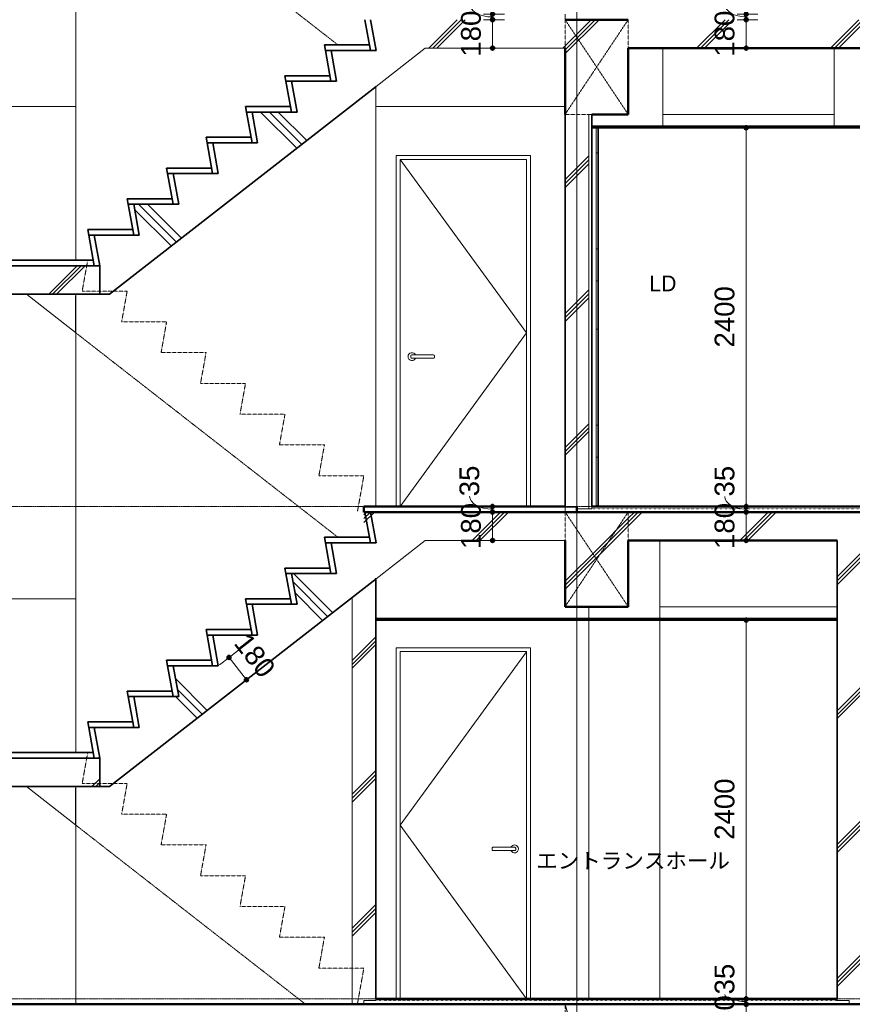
# Model space of a CAD drawing. Header units: millimetres. Extents: x -6159 to 97970, y -8550 to 14941.
# Tile 22 of 37: x 38482 to 43758, y 0 to 6240. Entities that reach past the tile are written whole.
import ezdxf

# ---------------------------------------------------------------- set-up
doc = ezdxf.new("R2010")
doc.units = ezdxf.units.MM
for name, pattern in [('1TS06', [31.5, 30, -0.75, 0, -0.75]), ('HA02', [2.25, 1.5, -0.75]), ('TN02', [0.5292, 0, -0.5292]), ('中心線', [13, 10, -1, 1, -1])]:
    doc.linetypes.add(name, pattern=pattern)
for name, color, linetype, lineweight in [('A-ANNO-DIMS', 211, 'Continuous', 9), ('A-ANNO-DIMS-50', 211, 'Continuous', 9), ('A-AREA-IDEN', 2, 'Continuous', 9), ('A-CLNG', 13, 'Continuous', 18), ('A-CLNG-PATT', 13, 'Continuous', 35), ('A-COLS', 52, 'Continuous', 18), ('A-DETL-HDLN', 90, 'HA02', 18), ('A-DETL-THIN', 151, 'Continuous', 18), ('A-DOOR', 31, 'Continuous', 18), ('A-DOOR-FRAM', 31, 'Continuous', 25), ('A-FLOR', 192, 'Continuous', 18), ('A-FLOR-LEVL', 51, 'Continuous', 9), ('A-FLOR-MCUT', 51, 'TN02', 18), ('A-FLOR-PATT', 8, 'Continuous', 18), ('A-WALL', 113, 'Continuous', 18), ('A-WALL-PATT', 111, 'Continuous', 35), ('S-BEAM', 12, 'Continuous', 18), ('S-GRID', 1, 'Continuous', 9), ('S-STRS', 31, 'Continuous', 18)]:
    doc.layers.add(name, color=color, linetype=linetype, lineweight=lineweight)
doc.styles.add('Arial', font='arial.ttf', dxfattribs={"height": 125})
doc.styles.add('MS UI Gothic', font='MS UI Gothic.ttf', dxfattribs={"height": 100})
doc.dimstyles.new('点線_-_2_5_mm', dxfattribs={"dimscale": 304.8, "dimtxt": 127.532425, "dimasz": 0.328084, "dimexe": 0.246063, "dimexo": 0.246063, "dimgap": 0.123031, "dimtad": 1, "dimdec": 1, "dimrnd": 0.1, "dimdsep": 46, "dimtxsty": 'Arial', "dimblk1": 'DOTSMALL', "dimblk2": 'DOTSMALL', "dimsah": 1, "dimcen": 0.09, "dimazin": 0, "dimtfac": 1, "dimtdec": 4, "dimtix": 1, "dimtmove": 0, "dimatfit": 3, "dimfxl": 1, "dimtvp": 1, "dimtolj": 1, "dimtzin": 0, "dimarcsym": 2})
doc.dimstyles.new('点線_-_2_5_mm_2', dxfattribs={"dimscale": 304.8, "dimtxt": 127.532425, "dimasz": 0.328084, "dimexe": 0.246063, "dimexo": 0.246063, "dimgap": 0.123031, "dimtad": 1, "dimdec": 1, "dimrnd": 0.1, "dimdsep": 46, "dimtxsty": 'Arial', "dimblk1": 'DOTSMALL', "dimblk2": 'DOTSMALL', "dimsah": 1, "dimcen": 0.09, "dimazin": 0, "dimtfac": 1, "dimtdec": 4, "dimtix": 1, "dimtmove": 1, "dimatfit": 3, "dimfxl": 1, "dimtvp": 1, "dimtolj": 1, "dimtzin": 0, "dimarcsym": 2})
pattern_1 = [(45, (42641.66, 5905), (-424.264, 424.264), []), (45, (42666.66, 5905), (-424.264, 424.264), []), (45, (42616.66, 5905), (-424.264, 424.264), [])]
pattern_2 = [(0, (42641.66, 5905), (406.4, 101.6), [16.764, -288.036, 16.764, -288.036, -1625.6]), (0, (42641.66, 5905), (406.4, 101.6), [-609.6, 16.764, -592.836, 16.764, -288.036, -711.2]), (0, (42641.66, 5905), (406.4, 101.6), [-1524, 16.764, -186.436, 16.764, -491.236]), (120, (42794.06, 5955.8), (-291.1882, 301.1527), [16.764, -288.036, 16.764, -288.036, -1625.6]), (120, (42794.06, 5955.8), (-291.1882, 301.1527), [-609.6, 16.764, -592.836, 16.764, -288.036, -711.2]), (120, (42794.06, 5955.8), (-291.1882, 301.1527), [-1524, 16.764, -186.436, 16.764, -491.236]), (240, (42844.86, 6159), (-115.2118, -402.7527), [16.764, -288.036, 16.764, -288.036, -1625.6]), (240, (42844.86, 6159), (-115.2118, -402.7527), [-609.6, 16.764, -592.836, 16.764, -288.036, -711.2]), (240, (42844.86, 6159), (-115.2118, -402.7527), [-1524, 16.764, -186.436, 16.764, -491.236])]
pattern_3 = [(135, (42641.7, 5905), (-707.1, -707.1), []), (135, (42669.9, 5933.3), (-707.1, -707.1), []), (135, (42613.4, 5876.7), (-707.1, -707.1), [])]

# ---------------------------------------------------------------- blocks, each defined once
blk = doc.blocks.new('片開き - w800h2200-504290-断面図 A')
at = {"layer": 'A-DOOR'}
for p, q in [((-126.8, 2235), (-126.8, 35)), ((673.2, 2235), (-126.8, 2235)), ((-126.8, 1135), (673.2, 2234.6)), ((673.2, 35), (673.2, 2235)), ((673.2, 35), (-126.8, 1135)), ((456.2, 990), (456.2, 980)), ((588.2, 995), (473.2, 995)), ((473.2, 975), (588.2, 975)), ((605.2, 980), (605.2, 990))]:
    blk.add_line(p, q, dxfattribs=at)
at = {"layer": 'A-DOOR', "flags": 128}
for points in [[(473.2, 995), (472.8, 995), (472.3, 995), (471.8, 995), (471.3, 995), (470.9, 995), (470.4, 995), (469.9, 995), (469.5, 995), (469, 995), (468.6, 995), (468.1, 995), (467.7, 995), (467.3, 995), (466.9, 995), (466.5, 995), (466.1, 995), (465.7, 995), (465.3, 995), (465, 995), (464.6, 995), (464.3, 995), (464, 995), (463.7, 995), (463.4, 995), (463.1, 995), (462.9, 995), (462.7, 995), (462.4, 995), (462.2, 995), (462, 995), (461.9, 995), (461.7, 995), (461.6, 995), (461.5, 995), (461.4, 995), (461.3, 995), (461.3, 995), (461.2, 995), (461.2, 995)], [(461.2, 975), (461.2, 975), (461.3, 975), (461.3, 975), (461.4, 975), (461.5, 975), (461.6, 975), (461.7, 975), (461.8, 975), (462, 975), (462.2, 975), (462.4, 975), (462.6, 975), (462.8, 975), (463.1, 975), (463.3, 975), (463.6, 975), (463.9, 975), (464.2, 975), (464.5, 975), (464.9, 975), (465.2, 975), (465.6, 975), (466, 975), (466.4, 975), (466.8, 975), (467.2, 975), (467.6, 975), (468, 975), (468.4, 975), (468.9, 975), (469.3, 975), (469.8, 975), (470.3, 975), (470.7, 975), (471.2, 975), (471.7, 975), (472.1, 975), (472.6, 975), (473.1, 975), (473.2, 975)], [(600.2, 995), (600.2, 995), (600.2, 995), (600.1, 995), (600.1, 995), (600, 995), (599.9, 995), (599.8, 995), (599.6, 995), (599.5, 995), (599.3, 995), (599.1, 995), (598.9, 995), (598.6, 995), (598.4, 995), (598.1, 995), (597.9, 995), (597.6, 995), (597.3, 995), (596.9, 995), (596.6, 995), (596.2, 995), (595.9, 995), (595.5, 995), (595.1, 995), (594.7, 995), (594.3, 995), (593.9, 995), (593.5, 995), (593, 995), (592.6, 995), (592.1, 995), (591.7, 995), (591.2, 995), (590.7, 995), (590.3, 995), (589.8, 995), (589.3, 995), (588.8, 995), (588.4, 995), (588.2, 995)], [(588.2, 975), (588.7, 975), (589.2, 975), (589.7, 975), (590.1, 975), (590.6, 975), (591.1, 975), (591.6, 975), (592, 975), (592.5, 975), (592.9, 975), (593.3, 975), (593.8, 975), (594.2, 975), (594.6, 975), (595, 975), (595.4, 975), (595.8, 975), (596.1, 975), (596.5, 975), (596.8, 975), (597.2, 975), (597.5, 975), (597.8, 975), (598.1, 975), (598.3, 975), (598.6, 975), (598.8, 975), (599, 975), (599.2, 975), (599.4, 975), (599.6, 975), (599.7, 975), (599.9, 975), (600, 975), (600.1, 975), (600.1, 975), (600.2, 975), (600.2, 975), (600.2, 975)]]:
    blk.add_lwpolyline(points, dxfattribs=at)
at = {"layer": 'A-DOOR'}
for centre, radius, start, end in [((598.2, 985), 25, 360, 156.2194), ((461.2, 990), 5, 165, 180), ((461.2, 980), 5, 180, 195), ((461.2, 990), 5, 90, 150), ((461.2, 980), 5, 210, 270), ((598.2, 985), 25, 203.61492, 360), ((600.2, 990), 5, 30, 90), ((600.2, 980), 5, 270, 330), ((600.2, 990), 5, 0, 15), ((600.2, 980), 5, 345, 0)]:
    blk.add_arc(centre, radius, start, end, dxfattribs=at)
at = {"layer": 'A-DOOR-FRAM', "lineweight": 18}
for p, q in [((698.2, 2260), (-151.8, 2260)), ((-151.8, 2260), (-151.8, 35)), ((698.2, 35), (698.2, 2260)), ((-126.8, 35), (-126.8, 2235)), ((-126.8, 2235), (673.2, 2235)), ((673.2, 2235), (673.2, 35))]:
    blk.add_line(p, q, dxfattribs=at)
blk = doc.blocks.new('片開き - w800h2200-528137-断面図 A')
at = {"layer": 'A-DOOR'}
for p, q in [((673.2, 5355), (-126.8, 5355)), ((-126.8, 5355), (-126.8, 3155)), ((673.2, 4255), (-126.8, 5354.6)), ((673.2, 3155), (673.2, 5355)), ((-126.8, 3155), (673.2, 4255)), ((-58.8, 4110), (-58.8, 4100)), ((-51.9, 4115), (-50.3, 4115)), ((-50.3, 4095), (-51.9, 4095)), ((73.2, 4115), (-41.8, 4115)), ((-41.8, 4095), (73.2, 4095)), ((83.4, 4115), (81.7, 4115)), ((81.7, 4095), (83.4, 4095)), ((90.2, 4100), (90.2, 4110))]:
    blk.add_line(p, q, dxfattribs=at)
at = {"layer": 'A-DOOR', "flags": 128}
for points in [[(-41.8, 4115), (-42.2, 4115), (-42.7, 4115), (-43.2, 4115), (-43.7, 4115), (-44.1, 4115), (-44.6, 4115), (-45.1, 4115), (-45.5, 4115), (-46, 4115), (-46.4, 4115), (-46.9, 4115), (-47.3, 4115), (-47.7, 4115), (-48.1, 4115), (-48.5, 4115), (-48.9, 4115), (-49.3, 4115), (-49.7, 4115), (-50, 4115), (-50.4, 4115), (-50.7, 4115), (-51, 4115), (-51.3, 4115), (-51.6, 4115), (-51.9, 4115), (-52.1, 4115), (-52.3, 4115), (-52.6, 4115), (-52.8, 4115), (-53, 4115), (-53.1, 4115), (-53.3, 4115), (-53.4, 4115), (-53.5, 4115), (-53.6, 4115), (-53.7, 4115), (-53.7, 4115), (-53.8, 4115), (-53.8, 4115)], [(-53.8, 4095), (-53.8, 4095), (-53.7, 4095), (-53.7, 4095), (-53.6, 4095), (-53.5, 4095), (-53.4, 4095), (-53.3, 4095), (-53.2, 4095), (-53, 4095), (-52.8, 4095), (-52.6, 4095), (-52.4, 4095), (-52.2, 4095), (-51.9, 4095), (-51.7, 4095), (-51.4, 4095), (-51.1, 4095), (-50.8, 4095), (-50.5, 4095), (-50.1, 4095), (-49.8, 4095), (-49.4, 4095), (-49, 4095), (-48.6, 4095), (-48.2, 4095), (-47.8, 4095), (-47.4, 4095), (-47, 4095), (-46.6, 4095), (-46.1, 4095), (-45.7, 4095), (-45.2, 4095), (-44.7, 4095), (-44.3, 4095), (-43.8, 4095), (-43.3, 4095), (-42.9, 4095), (-42.4, 4095), (-41.9, 4095), (-41.8, 4095)], [(85.2, 4115), (85.2, 4115), (85.2, 4115), (85.1, 4115), (85.1, 4115), (85, 4115), (84.9, 4115), (84.8, 4115), (84.6, 4115), (84.5, 4115), (84.3, 4115), (84.1, 4115), (83.9, 4115), (83.6, 4115), (83.4, 4115), (83.1, 4115), (82.9, 4115), (82.6, 4115), (82.3, 4115), (81.9, 4115), (81.6, 4115), (81.2, 4115), (80.9, 4115), (80.5, 4115), (80.1, 4115), (79.7, 4115), (79.3, 4115), (78.9, 4115), (78.5, 4115), (78, 4115), (77.6, 4115), (77.1, 4115), (76.7, 4115), (76.2, 4115), (75.7, 4115), (75.3, 4115), (74.8, 4115), (74.3, 4115), (73.8, 4115), (73.4, 4115), (73.2, 4115)], [(73.2, 4095), (73.7, 4095), (74.2, 4095), (74.7, 4095), (75.1, 4095), (75.6, 4095), (76.1, 4095), (76.6, 4095), (77, 4095), (77.5, 4095), (77.9, 4095), (78.3, 4095), (78.8, 4095), (79.2, 4095), (79.6, 4095), (80, 4095), (80.4, 4095), (80.8, 4095), (81.1, 4095), (81.5, 4095), (81.8, 4095), (82.2, 4095), (82.5, 4095), (82.8, 4095), (83.1, 4095), (83.3, 4095), (83.6, 4095), (83.8, 4095), (84, 4095), (84.2, 4095), (84.4, 4095), (84.6, 4095), (84.7, 4095), (84.9, 4095), (85, 4095), (85.1, 4095), (85.1, 4095), (85.2, 4095), (85.2, 4095), (85.2, 4095)]]:
    blk.add_lwpolyline(points, dxfattribs=at)
at = {"layer": 'A-DOOR'}
for centre, radius, start, end in [((-51.8, 4105), 25, 23.7806, 180), ((-51.8, 4105), 25, 180, 336.38508), ((-53.8, 4110), 5, 165, 180), ((-53.8, 4100), 5, 180, 195), ((-53.8, 4110), 5, 95.95953, 150), ((-53.8, 4100), 5, 210, 264.04047), ((85.2, 4110), 5, 30, 90), ((85.2, 4100), 5, 270, 330), ((85.2, 4110), 5, 0, 15), ((85.2, 4100), 5, 345, 0)]:
    blk.add_arc(centre, radius, start, end, dxfattribs=at)
at = {"layer": 'A-DOOR-FRAM', "lineweight": 18}
for p, q in [((-151.8, 5380), (-151.8, 3155)), ((698.2, 5380), (-151.8, 5380)), ((698.2, 3155), (698.2, 5380)), ((-126.8, 3155), (-126.8, 5355)), ((-126.8, 5355), (673.2, 5355)), ((673.2, 5355), (673.2, 3155))]:
    blk.add_line(p, q, dxfattribs=at)
blk = doc.blocks.new('DIMBLOCK217-断面図 A')
at = {"layer": 'A-ANNO-DIMS-50', "lineweight": 35}
h = blk.add_hatch(color=256, dxfattribs=at)
edge = h.paths.add_edge_path()
edge.add_arc((39808.5, 2198.4), 12.5, 0, 360)
h = blk.add_hatch(color=256, dxfattribs=at)
edge = h.paths.add_edge_path()
edge.add_arc((39919.2, 2056.5), 12.5, 0, 360)
at = {"layer": 'A-ANNO-DIMS-50'}
for p, q in [((39808.5, 2198.4), (39930.9, 2293.9)), ((39808.5, 2198.4), (39749.3, 2152.3)), ((39919.2, 2056.5), (39808.5, 2198.4)), ((39919.2, 2056.5), (39964.4, 2091.7)), ((39919.2, 2056.5), (39860.1, 2010.4))]:
    blk.add_line(p, q, dxfattribs=at)
at = {"layer": 'A-ANNO-DIMS-50', "lineweight": 35}
for centre in [(39808.5, 2198.4), (39919.2, 2056.5)]:
    blk.add_circle(centre, 12.5, dxfattribs=at)
at = {"layer": 'A-ANNO-DIMS-50', "color": 0, "insert": (39932.7, 2364), "char_height": 125, "width": 346.103, "attachment_point": 1, "rotation": 307.95423, "line_spacing_factor": 0.941778, "style": 'Arial'}
blk.add_mtext('180', dxfattribs=at)
blk = doc.blocks.new('_DotSmall')
at = {"color": 0, "linetype": 'ByBlock', "const_width": 0.5}
blk.add_lwpolyline([(-0.0625, 0, 1), (0.0625, 0, 1)], format="xyb", close=True, dxfattribs=at)
blk = doc.blocks.new('DIMBLOCK218-断面図 A')
at = {"layer": 'A-ANNO-DIMS-50', "lineweight": 35}
h = blk.add_hatch(color=256, dxfattribs=at)
edge = h.paths.add_edge_path()
edge.add_arc((43085.5, 2435), 12.5, 0, 360)
h = blk.add_hatch(color=256, dxfattribs=at)
edge = h.paths.add_edge_path()
edge.add_arc((43085.5, 35), 12.5, 0, 360)
at = {"layer": 'A-ANNO-DIMS-50'}
for p, q in [((43085.5, 2435), (43028.2, 2435)), ((43085.5, 2435), (43085.5, 35)), ((43085.5, 2435), (43160.5, 2435)), ((43085.5, 35), (43028.2, 35)), ((43085.5, 35), (43160.5, 35))]:
    blk.add_line(p, q, dxfattribs=at)
at = {"layer": 'A-ANNO-DIMS-50', "lineweight": 35}
for centre in [(43085.5, 2435), (43085.5, 35)]:
    blk.add_circle(centre, 12.5, dxfattribs=at)
at = {"layer": 'A-ANNO-DIMS-50', "color": 0, "insert": (42885.8, 1042.7), "char_height": 125, "width": 461.471, "attachment_point": 1, "rotation": 90, "line_spacing_factor": 0.941778, "style": 'Arial'}
blk.add_mtext('2400', dxfattribs=at)
blk = doc.blocks.new('DIMBLOCK219-断面図 A')
at = {"layer": 'A-ANNO-DIMS-50', "lineweight": 35}
h = blk.add_hatch(color=256, dxfattribs=at)
edge = h.paths.add_edge_path()
edge.add_arc((43085.5, 35), 12.5, 0, 360)
h = blk.add_hatch(color=256, dxfattribs=at)
edge = h.paths.add_edge_path()
edge.add_arc((43085.5, 0), 12.5, 0, 360)
at = {"layer": 'A-ANNO-DIMS-50'}
for p, q in [((43085.5, 35), (43028.2, 35)), ((43085.5, 35), (43085.5, 0)), ((43085.5, 35), (43160.5, 35)), ((43085.5, 0), (43028.2, 0)), ((43085.5, 0), (43160.5, 0))]:
    blk.add_line(p, q, dxfattribs=at)
at = {"layer": 'A-ANNO-DIMS-50', "lineweight": 35}
for centre in [(43085.5, 35), (43085.5, 0)]:
    blk.add_circle(centre, 12.5, dxfattribs=at)
at = {"layer": 'A-ANNO-DIMS-50'}
blk.add_ellipse((43085.5, 62.7), major_axis=(135.6, 0), ratio=0.333602, start_param=3.141593, end_param=4.712389, dxfattribs=at)
at = {"layer": 'A-ANNO-DIMS-50', "color": 0, "insert": (42885.8, 62.7), "char_height": 125, "width": 230.736, "attachment_point": 1, "rotation": 90, "line_spacing_factor": 0.941778, "style": 'Arial'}
blk.add_mtext('35', dxfattribs=at)
blk = doc.blocks.new('DIMBLOCK220-断面図 A')
at = {"layer": 'A-ANNO-DIMS-50', "lineweight": 35}
h = blk.add_hatch(color=256, dxfattribs=at)
edge = h.paths.add_edge_path()
edge.add_arc((43085.5, 0), 12.5, 0, 360)
h = blk.add_hatch(color=256, dxfattribs=at)
edge = h.paths.add_edge_path()
edge.add_arc((43085.5, -180), 12.5, 0, 360)
at = {"layer": 'A-ANNO-DIMS-50'}
for p, q in [((43085.5, 0), (43028.2, 0)), ((43085.5, 0), (43085.5, -180)), ((43085.5, 0), (43160.5, 0)), ((43085.5, -180), (43028.2, -180)), ((43085.5, -180), (43160.5, -180))]:
    blk.add_line(p, q, dxfattribs=at)
at = {"layer": 'A-ANNO-DIMS-50', "lineweight": 35}
for centre in [(43085.5, 0), (43085.5, -180)]:
    blk.add_circle(centre, 12.5, dxfattribs=at)
at = {"layer": 'A-ANNO-DIMS-50', "color": 0, "insert": (42885.8, -234.2), "char_height": 125, "width": 346.103, "attachment_point": 1, "rotation": 90, "line_spacing_factor": 0.941778, "style": 'Arial'}
blk.add_mtext('180', dxfattribs=at)
blk = doc.blocks.new('DIMBLOCK221-断面図 A')
at = {"layer": 'A-ANNO-DIMS-50', "lineweight": 35}
h = blk.add_hatch(color=256, dxfattribs=at)
edge = h.paths.add_edge_path()
edge.add_arc((41478.5, 3155), 12.5, 0, 360)
h = blk.add_hatch(color=256, dxfattribs=at)
edge = h.paths.add_edge_path()
edge.add_arc((41478.5, 3120), 12.5, 0, 360)
at = {"layer": 'A-ANNO-DIMS-50'}
for p, q in [((41478.5, 3155), (41421.1, 3155)), ((41478.5, 3120), (41421.1, 3120)), ((41478.5, 3155), (41478.5, 3120)), ((41478.5, 3155), (41553.5, 3155)), ((41478.5, 3120), (41553.5, 3120))]:
    blk.add_line(p, q, dxfattribs=at)
at = {"layer": 'A-ANNO-DIMS-50', "lineweight": 35}
for centre in [(41478.5, 3155), (41478.5, 3120)]:
    blk.add_circle(centre, 12.5, dxfattribs=at)
at = {"layer": 'A-ANNO-DIMS-50'}
blk.add_ellipse((41478.5, 3219.8), major_axis=(145.3, 0), ratio=0.566394, start_param=3.141593, end_param=4.712389, dxfattribs=at)
at = {"layer": 'A-ANNO-DIMS-50', "color": 0, "insert": (41269, 3219.8), "char_height": 125, "width": 230.736, "attachment_point": 1, "rotation": 90, "line_spacing_factor": 0.941778, "style": 'Arial'}
blk.add_mtext('35', dxfattribs=at)
blk = doc.blocks.new('DIMBLOCK222-断面図 A')
at = {"layer": 'A-ANNO-DIMS-50', "lineweight": 35}
h = blk.add_hatch(color=256, dxfattribs=at)
edge = h.paths.add_edge_path()
edge.add_arc((41478.5, 3120), 12.5, 0, 360)
h = blk.add_hatch(color=256, dxfattribs=at)
edge = h.paths.add_edge_path()
edge.add_arc((41478.5, 2940), 12.5, 0, 360)
at = {"layer": 'A-ANNO-DIMS-50'}
for p, q in [((41478.5, 3120), (41421.1, 3120)), ((41478.5, 3120), (41478.5, 2940)), ((41478.5, 3120), (41553.5, 3120)), ((41478.5, 2940), (41421.1, 2940)), ((41478.5, 2940), (41553.5, 2940))]:
    blk.add_line(p, q, dxfattribs=at)
at = {"layer": 'A-ANNO-DIMS-50', "lineweight": 35}
for centre in [(41478.5, 3120), (41478.5, 2940)]:
    blk.add_circle(centre, 12.5, dxfattribs=at)
at = {"layer": 'A-ANNO-DIMS-50', "color": 0, "insert": (41278.7, 2885.8), "char_height": 125, "width": 346.103, "attachment_point": 1, "rotation": 90, "line_spacing_factor": 0.941778, "style": 'Arial'}
blk.add_mtext('180', dxfattribs=at)
blk = doc.blocks.new('DIMBLOCK228-断面図 A')
at = {"layer": 'A-ANNO-DIMS-50', "lineweight": 35}
h = blk.add_hatch(color=256, dxfattribs=at)
edge = h.paths.add_edge_path()
edge.add_arc((43085.5, 5555), 12.5, 0, 360)
h = blk.add_hatch(color=256, dxfattribs=at)
edge = h.paths.add_edge_path()
edge.add_arc((43085.5, 3155), 12.5, 0, 360)
at = {"layer": 'A-ANNO-DIMS-50'}
for p, q in [((43085.5, 5555), (43028.2, 5555)), ((43085.5, 5555), (43085.5, 3155)), ((43085.5, 5555), (43160.5, 5555)), ((43085.5, 3155), (43028.2, 3155)), ((43085.5, 3155), (43160.5, 3155))]:
    blk.add_line(p, q, dxfattribs=at)
at = {"layer": 'A-ANNO-DIMS-50', "lineweight": 35}
for centre in [(43085.5, 5555), (43085.5, 3155)]:
    blk.add_circle(centre, 12.5, dxfattribs=at)
at = {"layer": 'A-ANNO-DIMS-50', "color": 0, "insert": (42885.8, 4162.7), "char_height": 125, "width": 461.471, "attachment_point": 1, "rotation": 90, "line_spacing_factor": 0.941778, "style": 'Arial'}
blk.add_mtext('2400', dxfattribs=at)
blk = doc.blocks.new('DIMBLOCK229-断面図 A')
at = {"layer": 'A-ANNO-DIMS-50', "lineweight": 35}
h = blk.add_hatch(color=256, dxfattribs=at)
edge = h.paths.add_edge_path()
edge.add_arc((43085.5, 3155), 12.5, 0, 360)
h = blk.add_hatch(color=256, dxfattribs=at)
edge = h.paths.add_edge_path()
edge.add_arc((43085.5, 3120), 12.5, 0, 360)
at = {"layer": 'A-ANNO-DIMS-50'}
for p, q in [((43085.5, 3155), (43028.2, 3155)), ((43085.5, 3120), (43028.2, 3120)), ((43085.5, 3155), (43085.5, 3120)), ((43085.5, 3155), (43160.5, 3155)), ((43085.5, 3120), (43160.5, 3120))]:
    blk.add_line(p, q, dxfattribs=at)
at = {"layer": 'A-ANNO-DIMS-50', "lineweight": 35}
for centre in [(43085.5, 3155), (43085.5, 3120)]:
    blk.add_circle(centre, 12.5, dxfattribs=at)
at = {"layer": 'A-ANNO-DIMS-50'}
blk.add_ellipse((43085.5, 3218.1), major_axis=(135.6, 0), ratio=0.594066, start_param=3.141593, end_param=4.712389, dxfattribs=at)
at = {"layer": 'A-ANNO-DIMS-50', "color": 0, "insert": (42885.8, 3218.1), "char_height": 125, "width": 230.736, "attachment_point": 1, "rotation": 90, "line_spacing_factor": 0.941778, "style": 'Arial'}
blk.add_mtext('35', dxfattribs=at)
blk = doc.blocks.new('DIMBLOCK230-断面図 A')
at = {"layer": 'A-ANNO-DIMS-50', "lineweight": 35}
h = blk.add_hatch(color=256, dxfattribs=at)
edge = h.paths.add_edge_path()
edge.add_arc((43085.5, 3120), 12.5, 0, 360)
h = blk.add_hatch(color=256, dxfattribs=at)
edge = h.paths.add_edge_path()
edge.add_arc((43085.5, 2940), 12.5, 0, 360)
at = {"layer": 'A-ANNO-DIMS-50'}
for p, q in [((43085.5, 3120), (43028.2, 3120)), ((43085.5, 3120), (43085.5, 2940)), ((43085.5, 3120), (43160.5, 3120)), ((43085.5, 2940), (43028.2, 2940)), ((43085.5, 2940), (43160.5, 2940))]:
    blk.add_line(p, q, dxfattribs=at)
at = {"layer": 'A-ANNO-DIMS-50', "lineweight": 35}
for centre in [(43085.5, 3120), (43085.5, 2940)]:
    blk.add_circle(centre, 12.5, dxfattribs=at)
at = {"layer": 'A-ANNO-DIMS-50', "color": 0, "insert": (42885.8, 2885.8), "char_height": 125, "width": 346.103, "attachment_point": 1, "rotation": 90, "line_spacing_factor": 0.941778, "style": 'Arial'}
blk.add_mtext('180', dxfattribs=at)
blk = doc.blocks.new('DIMBLOCK235-断面図 A')
at = {"layer": 'A-ANNO-DIMS-50', "lineweight": 35}
h = blk.add_hatch(color=256, dxfattribs=at)
edge = h.paths.add_edge_path()
edge.add_arc((43085.5, 6275), 12.5, 0, 360)
h = blk.add_hatch(color=256, dxfattribs=at)
edge = h.paths.add_edge_path()
edge.add_arc((43085.5, 6240), 12.5, 0, 360)
at = {"layer": 'A-ANNO-DIMS-50'}
for p, q in [((43085.5, 6275), (43028.2, 6275)), ((43085.5, 6275), (43085.5, 6240)), ((43085.5, 6275), (43160.5, 6275)), ((43085.5, 6240), (43028.2, 6240)), ((43085.5, 6240), (43160.5, 6240))]:
    blk.add_line(p, q, dxfattribs=at)
at = {"layer": 'A-ANNO-DIMS-50', "lineweight": 35}
for centre in [(43085.5, 6275), (43085.5, 6240)]:
    blk.add_circle(centre, 12.5, dxfattribs=at)
at = {"layer": 'A-ANNO-DIMS-50'}
blk.add_ellipse((43085.5, 6338.1), major_axis=(135.6, 0), ratio=0.594066, start_param=3.141593, end_param=4.712389, dxfattribs=at)
at = {"layer": 'A-ANNO-DIMS-50', "color": 0, "insert": (42885.8, 6338.1), "char_height": 125, "width": 230.736, "attachment_point": 1, "rotation": 90, "line_spacing_factor": 0.941778, "style": 'Arial'}
blk.add_mtext('35', dxfattribs=at)
blk = doc.blocks.new('DIMBLOCK236-断面図 A')
at = {"layer": 'A-ANNO-DIMS-50', "lineweight": 35}
h = blk.add_hatch(color=256, dxfattribs=at)
edge = h.paths.add_edge_path()
edge.add_arc((43085.5, 6240), 12.5, 0, 360)
h = blk.add_hatch(color=256, dxfattribs=at)
edge = h.paths.add_edge_path()
edge.add_arc((43085.5, 6060), 12.5, 0, 360)
at = {"layer": 'A-ANNO-DIMS-50'}
for p, q in [((43085.5, 6240), (43028.2, 6240)), ((43085.5, 6240), (43085.5, 6060)), ((43085.5, 6240), (43160.5, 6240)), ((43085.5, 6060), (43028.2, 6060)), ((43085.5, 6060), (43160.5, 6060))]:
    blk.add_line(p, q, dxfattribs=at)
at = {"layer": 'A-ANNO-DIMS-50', "lineweight": 35}
for centre in [(43085.5, 6240), (43085.5, 6060)]:
    blk.add_circle(centre, 12.5, dxfattribs=at)
at = {"layer": 'A-ANNO-DIMS-50', "color": 0, "insert": (42885.8, 6005.8), "char_height": 125, "width": 346.103, "attachment_point": 1, "rotation": 90, "line_spacing_factor": 0.941778, "style": 'Arial'}
blk.add_mtext('180', dxfattribs=at)
blk = doc.blocks.new('DIMBLOCK240-断面図 A')
at = {"layer": 'A-ANNO-DIMS-50', "lineweight": 35}
h = blk.add_hatch(color=256, dxfattribs=at)
edge = h.paths.add_edge_path()
edge.add_arc((41478.5, 6275), 12.5, 0, 360)
h = blk.add_hatch(color=256, dxfattribs=at)
edge = h.paths.add_edge_path()
edge.add_arc((41478.5, 6240), 12.5, 0, 360)
at = {"layer": 'A-ANNO-DIMS-50'}
for p, q in [((41478.5, 6275), (41421.1, 6275)), ((41478.5, 6275), (41478.5, 6240)), ((41478.5, 6275), (41553.5, 6275)), ((41478.5, 6240), (41421.1, 6240)), ((41478.5, 6240), (41553.5, 6240))]:
    blk.add_line(p, q, dxfattribs=at)
at = {"layer": 'A-ANNO-DIMS-50', "lineweight": 35}
for centre in [(41478.5, 6275), (41478.5, 6240)]:
    blk.add_circle(centre, 12.5, dxfattribs=at)
at = {"layer": 'A-ANNO-DIMS-50'}
blk.add_ellipse((41478.5, 6339.8), major_axis=(145.3, 0), ratio=0.566394, start_param=3.141593, end_param=4.712389, dxfattribs=at)
at = {"layer": 'A-ANNO-DIMS-50', "color": 0, "insert": (41269, 6339.8), "char_height": 125, "width": 230.736, "attachment_point": 1, "rotation": 90, "line_spacing_factor": 0.941778, "style": 'Arial'}
blk.add_mtext('35', dxfattribs=at)
blk = doc.blocks.new('DIMBLOCK241-断面図 A')
at = {"layer": 'A-ANNO-DIMS-50', "lineweight": 35}
h = blk.add_hatch(color=256, dxfattribs=at)
edge = h.paths.add_edge_path()
edge.add_arc((41478.5, 6240), 12.5, 0, 360)
h = blk.add_hatch(color=256, dxfattribs=at)
edge = h.paths.add_edge_path()
edge.add_arc((41478.5, 6060), 12.5, 0, 360)
at = {"layer": 'A-ANNO-DIMS-50'}
for p, q in [((41478.5, 6240), (41421.1, 6240)), ((41478.5, 6240), (41478.5, 6060)), ((41478.5, 6240), (41553.5, 6240)), ((41478.5, 6060), (41421.1, 6060)), ((41478.5, 6060), (41553.5, 6060))]:
    blk.add_line(p, q, dxfattribs=at)
at = {"layer": 'A-ANNO-DIMS-50', "lineweight": 35}
for centre in [(41478.5, 6240), (41478.5, 6060)]:
    blk.add_circle(centre, 12.5, dxfattribs=at)
at = {"layer": 'A-ANNO-DIMS-50', "color": 0, "insert": (41278.7, 6005.8), "char_height": 125, "width": 346.103, "attachment_point": 1, "rotation": 90, "line_spacing_factor": 0.941778, "style": 'Arial'}
blk.add_mtext('180', dxfattribs=at)

msp = doc.modelspace()

# ---------------------------------------------------------------- hatches: boundary and pattern name
at = {"layer": 'A-CLNG-PATT', "lineweight": 18}
h = msp.add_hatch(dxfattribs=at)
h.set_pattern_fill('FP_7', color=256, style=0, pattern_type=2)
h.set_pattern_definition(pattern_2)
h.paths.add_polyline_path([(47143.16, 5555), (47143.16, 5564.5), (42149.01, 5564.5), (42149.01, 5555), (46533.22, 5555)])
h = msp.add_hatch(dxfattribs=at)
h.set_pattern_fill('FP_7', color=256, style=0, pattern_type=2)
h.set_pattern_definition(pattern_2)
h.paths.add_polyline_path([(42149.01, 2435), (42149.01, 2444.5), (40738.16, 2444.5), (40738.16, 2435), (41584.26, 2435)])
h = msp.add_hatch(dxfattribs=at)
h.set_pattern_fill('FP_7', color=256, style=0, pattern_type=2)
h.set_pattern_definition(pattern_2)
h.paths.add_polyline_path([(43663.16, 2435), (43663.16, 2444.5), (42149.01, 2444.5), (42149.01, 2435), (43233.92, 2435)])
at = {"layer": 'A-FLOR-PATT'}
h = msp.add_hatch(dxfattribs=at)
h.set_pattern_fill('FP_6', color=256, style=0, pattern_type=2)
h.set_pattern_definition(pattern_1)
h.paths.add_polyline_path([(41938.16, 6060), (41938.16, 6240), (40663.16, 6240), (40663.16, 6060), (41584.26, 6060)])
h = msp.add_hatch(dxfattribs=at)
h.set_pattern_fill('FP_6', color=256, style=0, pattern_type=2)
h.set_pattern_definition(pattern_1)
h.paths.add_polyline_path([(42338.16, 6060), (47233.16, 6060), (47233.16, 6240), (42338.16, 6240), (42338.16, 6172.86)])
h = msp.add_hatch(dxfattribs=at)
h.set_pattern_fill('FP_6', color=256, style=0, pattern_type=2)
h.set_pattern_definition(pattern_1)
h.paths.add_polyline_path([(41938.16, 2940), (41938.16, 3120), (40663.16, 3120), (40663.16, 2940), (41584.26, 2940)])
h = msp.add_hatch(dxfattribs=at)
h.set_pattern_fill('FP_6', color=256, style=0, pattern_type=2)
h.set_pattern_definition(pattern_1)
h.paths.add_polyline_path([(42338.16, 2940), (47233.16, 2940), (47233.16, 3120), (42338.16, 3120), (42338.16, 3116.87)])
at = {"layer": 'A-WALL-PATT', "lineweight": 18}
h = msp.add_hatch(dxfattribs=at)
h.set_pattern_fill('FP_6', color=256, style=0, pattern_type=2)
h.set_pattern_definition(pattern_1)
h.paths.add_polyline_path([(42013.16, 3140), (42088.16, 3140), (42088.16, 5640), (41938.16, 5640), (41938.16, 3150), (42013.16, 3150)])
h = msp.add_hatch(dxfattribs=at)
h.set_pattern_fill('FP_7', color=256, style=0, pattern_type=2)
h.set_pattern_definition(pattern_2)
h.paths.add_polyline_path([(42148.16, 3155), (42148.16, 5555), (42135.66, 5555), (42135.66, 3155)])
h = msp.add_hatch(dxfattribs=at)
h.set_pattern_fill('FP_6', color=256, style=0, pattern_type=2)
h.set_pattern_definition(pattern_1)
h.paths.add_polyline_path([(43813.16, 0), (43813.16, 2940), (43663.16, 2940), (43663.16, 25), (43738.16, 25), (43738.16, 0)])
h = msp.add_hatch(dxfattribs=at)
h.set_pattern_fill('FP_6', color=256, style=0, pattern_type=2)
h.set_pattern_definition(pattern_1)
h.paths.add_polyline_path([(40588.16, 0), (40663.16, 0), (40663.16, 25), (40738.16, 25), (40738.16, 2701.6), (40588.16, 2701.6), (40588.16, 315.55)])
at = {"layer": 'S-BEAM'}
h = msp.add_hatch(dxfattribs=at)
h.set_pattern_fill('FP_6', color=256, style=0, pattern_type=2)
h.set_pattern_definition(pattern_1)
h.paths.add_polyline_path([(42149.01, 5640), (42149.01, 6240), (41938.16, 6240), (41938.16, 5640), (42108.16, 5640)])
h = msp.add_hatch(dxfattribs=at)
h.set_pattern_fill('FP_6', color=256, style=0, pattern_type=2)
h.set_pattern_definition(pattern_1)
h.paths.add_polyline_path([(42338.16, 5640), (42338.16, 6240), (42149.01, 6240), (42149.01, 5640)])
h = msp.add_hatch(dxfattribs=at)
h.set_pattern_fill('FP_6', color=256, style=0, pattern_type=2)
h.set_pattern_definition(pattern_1)
h.paths.add_polyline_path([(42149.01, 2520), (42149.01, 3120), (41938.16, 3120), (41938.16, 2520)])
h = msp.add_hatch(dxfattribs=at)
h.set_pattern_fill('FP_6', color=256, style=0, pattern_type=2)
h.set_pattern_definition(pattern_1)
h.paths.add_polyline_path([(42338.16, 2520), (42338.16, 3120), (42149.01, 3120), (42149.01, 2520)])
at = {"layer": 'S-STRS'}
h = msp.add_hatch(dxfattribs=at)
h.set_pattern_fill('FP_8', color=256, style=0, pattern_type=2)
h.set_pattern_definition(pattern_3)
h.paths.add_polyline_path([(39051.9, 4500), (40740, 5816.72), (40740, 6045), (40455, 6045), (40490, 5850), (40205, 5850), (40240, 5655), (39955, 5655), (39990, 5460), (39705, 5460), (39740, 5265), (39455, 5265), (39490, 5070), (39205, 5070), (39240, 4875), (38955, 4875), (38990, 4680), (38990, 4500)])
h = msp.add_hatch(dxfattribs=at)
h.set_pattern_fill('FP_6', color=256, style=0, pattern_type=2)
h.set_pattern_definition(pattern_1)
h.paths.add_polyline_path([(38990, 4500), (38990, 4680), (37388.16, 4680), (37388.16, 4500), (38284.96, 4500)])
h = msp.add_hatch(dxfattribs=at)
h.set_pattern_fill('FP_8', color=256, style=0, pattern_type=2)
h.set_pattern_definition(pattern_3)
h.paths.add_polyline_path([(39051.9, 1380), (40740, 2696.72), (40740, 2925), (40455, 2925), (40490, 2730), (40205, 2730), (40240, 2535), (39955, 2535), (39990, 2340), (39705, 2340), (39740, 2145), (39455, 2145), (39490, 1950), (39205, 1950), (39240, 1755), (38955, 1755), (38990, 1560), (38990, 1380)])
h = msp.add_hatch(dxfattribs=at)
h.set_pattern_fill('FP_6', color=256, style=0, pattern_type=2)
h.set_pattern_definition(pattern_1)
h.paths.add_polyline_path([(38990, 1380), (38990, 1560), (37388.16, 1560), (37388.16, 1380), (38284.96, 1380)])

# ---------------------------------------------------------------- linework, layer by layer
at = {"layer": 'A-CLNG', "lineweight": 35}
for p, q in [((47143.16, 5564.5), (42108.16, 5564.5)), ((42108.16, 5564.5), (42108.16, 5555)), ((47143.16, 5555), (42148.16, 5555)), ((43663.16, 2444.5), (40738.16, 2444.5)), ((43663.16, 2435), (40738.16, 2435))]:
    msp.add_line(p, q, dxfattribs=at)
at = {"layer": 'A-COLS'}
for p, q in [((42558.16, 5564.5), (42558.16, 6060)), ((42538.16, 2444.5), (42538.16, 2940)), ((42538.16, 35), (42538.16, 2435))]:
    msp.add_line(p, q, dxfattribs=at)
at = {"layer": 'A-DETL-HDLN'}
for p, q in [((40498.78, 6080), (38838.16, 7375.28)), ((41938.16, 6060), (41938.16, 6240)), ((41938.16, 5640), (42338.16, 6240)), ((42338.16, 5640), (41938.16, 6240)), ((42338.16, 6060), (42338.16, 6240)), ((42088.16, 5640), (41938.16, 5640)), ((38913.16, 4715), (38878.16, 4520)), ((38878.16, 4520), (39163.16, 4520)), ((39163.16, 4520), (39128.16, 4325)), ((39128.16, 4325), (39413.16, 4325)), ((39413.16, 4325), (39378.16, 4130)), ((40498.78, 2960), (38836.31, 4256.72)), ((39378.16, 4130), (39663.16, 4130)), ((39663.16, 4130), (39628.16, 3935)), ((39628.16, 3935), (39913.16, 3935)), ((39913.16, 3935), (39878.16, 3740)), ((39878.16, 3740), (40163.16, 3740)), ((40163.16, 3740), (40128.16, 3545)), ((40128.16, 3545), (40413.16, 3545)), ((40413.16, 3545), (40378.16, 3350)), ((40378.16, 3350), (40663.16, 3350)), ((40663.16, 3350), (40621.87, 3120)), ((41938.16, 2940), (41938.16, 3120)), ((41938.16, 2520), (42338.16, 3120)), ((42338.16, 2520), (41938.16, 3120)), ((42338.16, 2940), (42338.16, 3120)), ((38838.16, 1595), (38913.16, 1595)), ((38913.16, 1595), (38878.16, 1400)), ((38878.16, 1400), (39163.16, 1400)), ((39163.16, 1400), (39128.16, 1205)), ((39128.16, 1205), (39413.16, 1205)), ((39413.16, 1205), (39378.16, 1010)), ((40293.65, 0), (38836.31, 1136.72)), ((39378.16, 1010), (39663.16, 1010)), ((39663.16, 1010), (39628.16, 815)), ((39628.16, 815), (39913.16, 815)), ((39913.16, 815), (39878.16, 620)), ((39878.16, 620), (40163.16, 620)), ((40163.16, 620), (40128.16, 425)), ((40128.16, 425), (40413.16, 425)), ((40413.16, 425), (40378.16, 230)), ((40378.16, 230), (40663.16, 230)), ((40663.16, 230), (40621.87, 0)), ((42338.16, -1400), (41938.16, 0)), ((41938.16, -180), (41938.16, 0))]:
    msp.add_line(p, q, dxfattribs=at)
at = {"layer": 'A-DETL-THIN'}
for p, q in [((41938.16, 6240), (41938.16, 6275)), ((40740, 5816.72), (41051.9, 6060)), ((41938.16, 6060), (41051.9, 6060)), ((41938.16, 3120), (41938.16, 3155)), ((40740, 2696.72), (41051.9, 2940)), ((41051.9, 2940), (41938.16, 2940)), ((40588.16, 2578.28), (40588.16, -1.72))]:
    msp.add_line(p, q, dxfattribs=at)
at = {"layer": 'A-FLOR', "lineweight": 50}
for p, q in [((42338.16, 6060), (46873.16, 6060)), ((41938.16, 3155), (40663.16, 3155)), ((40663.16, 3120), (40663.16, 3155)), ((47233.16, 3120), (40663.16, 3120)), ((42013.16, 3120), (42013.16, 3155)), ((47143.16, 3155), (42108.16, 3155)), ((42338.16, 2940), (43663.16, 2940)), ((48788.16, 0), (37638.16, 0)), ((43663.16, 35), (40738.16, 35))]:
    msp.add_line(p, q, dxfattribs=at)
at = {"layer": 'A-FLOR-LEVL', "linetype": '中心線'}
for p, q in [((35355.73, 3155), (51111.42, 3155)), ((35355.73, 35), (51111.42, 35)), ((35990.73, 0), (51111.42, 0))]:
    msp.add_line(p, q, dxfattribs=at)
at = {"layer": 'A-FLOR-MCUT'}
for p, q in [((42013.16, 3150), (40663.16, 3150)), ((41938.16, 3150), (41938.16, 3155)), ((42013.16, 3140), (42013.16, 3150)), ((47188.16, 3140), (42013.16, 3140)), ((42108.16, 3155), (42108.16, 3140)), ((40663.16, 25), (40663.16, 0)), ((43738.16, 25), (40663.16, 25)), ((40738.16, 35), (40738.16, 25)), ((43663.16, 25), (43663.16, 35)), ((43738.16, 0), (43738.16, 25))]:
    msp.add_line(p, q, dxfattribs=at)
at = {"layer": 'A-WALL'}
for p, q in [((38838.16, 7620), (38838.16, 4715)), ((40738.16, 6055.26), (40738.16, 6060)), ((43643.16, 5564.5), (43643.16, 6060)), ((40738.16, 3155), (40738.16, 5815.28)), ((42108.16, 5640), (42088.16, 5640)), ((42088.16, 5640), (42088.16, 3140)), ((42135.66, 5555), (42135.66, 3155)), ((38838.16, 4500), (38838.16, 1595)), ((41938.16, 3155), (41938.16, 3150)), ((41938.16, 3150), (42013.16, 3150)), ((42013.16, 3140), (42108.16, 3140)), ((42108.16, 3140), (42108.16, 3155)), ((42088.16, 2520), (42088.16, 2444.5)), ((42088.16, 2435), (42088.16, 35)), ((38838.16, 1380), (38838.16, 0)), ((40663.16, 0), (40663.16, 25)), ((40663.16, 25), (40738.16, 25)), ((40738.16, 25), (40738.16, 35)), ((43663.16, 35), (43663.16, 25)), ((43663.16, 25), (43738.16, 25)), ((43738.16, 25), (43738.16, 0))]:
    msp.add_line(p, q, dxfattribs=at)
at = {"layer": 'A-WALL', "lineweight": 35}
for p, q in [((41938.16, 3155), (41938.16, 5640)), ((42108.16, 5640), (42108.16, 5564.5)), ((42108.16, 5555), (42108.16, 3155)), ((42148.16, 5555), (42108.16, 5555)), ((42148.16, 3155), (42148.16, 5555)), ((43663.16, 2940), (43663.16, 35)), ((40738.16, 2701.6), (40738.16, 35))]:
    msp.add_line(p, q, dxfattribs=at)
at = {"layer": 'S-BEAM', "lineweight": 50}
for p, q in [((41938.16, 6240), (42149.01, 6240)), ((42338.16, 6240), (42149.01, 6240)), ((41938.16, 6060), (41938.16, 5640)), ((42338.16, 6060), (42338.16, 5640)), ((42108.16, 5640), (42149.01, 5640)), ((42338.16, 5640), (42149.01, 5640)), ((41938.16, 3120), (42149.01, 3120)), ((42338.16, 3120), (42149.01, 3120)), ((41938.16, 2940), (41938.16, 2520)), ((42338.16, 2940), (42338.16, 2520)), ((41938.16, 2520), (42149.01, 2520)), ((42338.16, 2520), (42149.01, 2520))]:
    msp.add_line(p, q, dxfattribs=at)
at = {"layer": 'S-BEAM'}
for p, q in [((37638.16, 5690), (38838.16, 5690)), ((40738.16, 5690), (41938.16, 5690)), ((42088.16, 5640), (42108.16, 5640)), ((43643.16, 5640), (42558.16, 5640)), ((37638.16, 2570), (38838.16, 2570)), ((43663.16, 2520), (42538.16, 2520))]:
    msp.add_line(p, q, dxfattribs=at)
at = {"layer": 'S-GRID', "linetype": '1TS06'}
msp.add_line((42013.16, -3044.8), (42013.16, 14508.74), dxfattribs=at)
at = {"layer": 'S-STRS', "lineweight": 35}
for p, q in [((40669.44, 6240), (40704.44, 6045)), ((40740, 6045), (40705, 6240)), ((40413.16, 6080), (40698.16, 6080)), ((40413.16, 6080), (40419.44, 6045)), ((40698.16, 6080), (40704.44, 6045)), ((40419.44, 6045), (40454.44, 5850)), ((40419.44, 6045), (40455, 6045)), ((40419.44, 6045), (40704.44, 6045)), ((40740, 6045), (40455, 6045)), ((40490, 5850), (40455, 6045)), ((40490, 5850), (40455, 6045)), ((40704.44, 6045), (40740, 6045)), ((40163.16, 5885), (40448.16, 5885)), ((40163.16, 5885), (40169.44, 5850)), ((40448.16, 5885), (40454.44, 5850)), ((40740, 5816.72), (39051.9, 4500)), ((40169.44, 5850), (40204.44, 5655)), ((40169.44, 5850), (40205, 5850)), ((40169.44, 5850), (40454.44, 5850)), ((40490, 5850), (40205, 5850)), ((40240, 5655), (40205, 5850)), ((40240, 5655), (40205, 5850)), ((40454.44, 5850), (40490, 5850)), ((39913.16, 5690), (40198.16, 5690)), ((39913.16, 5690), (39919.44, 5655)), ((40198.16, 5690), (40204.44, 5655)), ((39919.44, 5655), (39954.44, 5460)), ((39919.44, 5655), (39955, 5655)), ((39919.44, 5655), (40204.44, 5655)), ((40240, 5655), (39955, 5655)), ((39990, 5460), (39955, 5655)), ((39990, 5460), (39955, 5655)), ((40204.44, 5655), (40240, 5655)), ((39663.16, 5495), (39948.16, 5495)), ((39663.16, 5495), (39669.44, 5460)), ((39948.16, 5495), (39954.44, 5460)), ((39669.44, 5460), (39704.44, 5265)), ((39669.44, 5460), (39705, 5460)), ((39669.44, 5460), (39954.44, 5460)), ((39990, 5460), (39705, 5460)), ((39740, 5265), (39705, 5460)), ((39740, 5265), (39705, 5460)), ((39954.44, 5460), (39990, 5460)), ((39413.16, 5300), (39698.16, 5300)), ((39413.16, 5300), (39419.44, 5265)), ((39419.44, 5265), (39454.44, 5070)), ((39419.44, 5265), (39455, 5265)), ((39419.44, 5265), (39704.44, 5265)), ((39740, 5265), (39455, 5265)), ((39490, 5070), (39455, 5265)), ((39490, 5070), (39455, 5265)), ((39698.16, 5300), (39704.44, 5265)), ((39704.44, 5265), (39740, 5265)), ((39163.16, 5105), (39448.16, 5105)), ((39163.16, 5105), (39169.44, 5070)), ((39169.44, 5070), (39204.44, 4875)), ((39169.44, 5070), (39205, 5070)), ((39169.44, 5070), (39454.44, 5070)), ((39490, 5070), (39205, 5070)), ((39240, 4875), (39205, 5070)), ((39240, 4875), (39205, 5070)), ((39448.16, 5105), (39454.44, 5070)), ((39454.44, 5070), (39490, 5070)), ((38913.16, 4910), (39198.16, 4910)), ((38913.16, 4910), (38919.44, 4875)), ((39204.44, 4875), (38919.44, 4875)), ((38919.44, 4875), (38954.44, 4680)), ((38919.44, 4875), (38955, 4875)), ((38955, 4875), (38990, 4680)), ((38955, 4875), (39240, 4875)), ((38990, 4680), (38955, 4875)), ((39204.44, 4875), (39198.16, 4910)), ((39204.44, 4875), (39240, 4875)), ((37388.16, 4715), (38948.16, 4715)), ((37388.16, 4680), (38990, 4680)), ((37388.16, 4680), (38954.44, 4680)), ((38948.16, 4715), (38954.44, 4680)), ((38954.44, 4680), (38990, 4680)), ((38990, 4680), (38990, 4500)), ((38990, 4680), (38990, 4500)), ((37388.16, 4500), (38990, 4500)), ((38990, 4500), (39051.9, 4500)), ((40669.44, 3120), (40704.44, 2925)), ((40669.44, 3120), (40705, 3120)), ((40740, 2925), (40705, 3120)), ((40413.16, 2960), (40698.16, 2960)), ((40413.16, 2960), (40419.44, 2925)), ((40698.16, 2960), (40704.44, 2925)), ((40419.44, 2925), (40454.44, 2730)), ((40419.44, 2925), (40455, 2925)), ((40419.44, 2925), (40704.44, 2925)), ((40740, 2925), (40455, 2925)), ((40490, 2730), (40455, 2925)), ((40490, 2730), (40455, 2925)), ((40704.44, 2925), (40740, 2925)), ((40163.16, 2765), (40448.16, 2765)), ((40163.16, 2765), (40169.44, 2730)), ((40448.16, 2765), (40454.44, 2730)), ((40740, 2696.72), (39051.9, 1380)), ((40169.44, 2730), (40204.44, 2535)), ((40169.44, 2730), (40205, 2730)), ((40169.44, 2730), (40454.44, 2730)), ((40490, 2730), (40205, 2730)), ((40240, 2535), (40205, 2730)), ((40240, 2535), (40205, 2730)), ((40454.44, 2730), (40490, 2730)), ((39913.16, 2570), (40198.16, 2570)), ((39913.16, 2570), (39919.44, 2535)), ((40198.16, 2570), (40204.44, 2535)), ((39919.44, 2535), (39954.44, 2340)), ((39919.44, 2535), (39955, 2535)), ((39919.44, 2535), (40204.44, 2535)), ((40240, 2535), (39955, 2535)), ((39990, 2340), (39955, 2535)), ((39990, 2340), (39955, 2535)), ((40204.44, 2535), (40240, 2535)), ((39663.16, 2375), (39948.16, 2375)), ((39663.16, 2375), (39669.44, 2340)), ((39948.16, 2375), (39954.44, 2340)), ((39669.44, 2340), (39704.44, 2145)), ((39669.44, 2340), (39705, 2340)), ((39669.44, 2340), (39954.44, 2340)), ((39990, 2340), (39705, 2340)), ((39740, 2145), (39705, 2340)), ((39740, 2145), (39705, 2340)), ((39954.44, 2340), (39990, 2340)), ((39413.16, 2180), (39698.16, 2180)), ((39413.16, 2180), (39419.44, 2145)), ((39419.44, 2145), (39454.44, 1950)), ((39419.44, 2145), (39455, 2145)), ((39419.44, 2145), (39704.44, 2145)), ((39740, 2145), (39455, 2145)), ((39490, 1950), (39455, 2145)), ((39490, 1950), (39455, 2145)), ((39698.16, 2180), (39704.44, 2145)), ((39704.44, 2145), (39740, 2145)), ((39163.16, 1985), (39448.16, 1985)), ((39163.16, 1985), (39169.44, 1950)), ((39169.44, 1950), (39204.44, 1755)), ((39169.44, 1950), (39205, 1950)), ((39169.44, 1950), (39454.44, 1950)), ((39490, 1950), (39205, 1950)), ((39240, 1755), (39205, 1950)), ((39240, 1755), (39205, 1950)), ((39448.16, 1985), (39454.44, 1950)), ((39454.44, 1950), (39490, 1950)), ((38913.16, 1790), (39198.16, 1790)), ((38913.16, 1790), (38919.44, 1755)), ((39204.44, 1755), (38919.44, 1755)), ((38919.44, 1755), (38954.44, 1560)), ((38919.44, 1755), (38955, 1755)), ((38955, 1755), (38990, 1560)), ((38955, 1755), (39240, 1755)), ((38990, 1560), (38955, 1755)), ((39204.44, 1755), (39198.16, 1790)), ((39204.44, 1755), (39240, 1755)), ((37388.16, 1595), (38948.16, 1595)), ((37388.16, 1560), (38990, 1560)), ((37388.16, 1560), (38954.44, 1560)), ((38948.16, 1595), (38954.44, 1560)), ((38954.44, 1560), (38990, 1560)), ((38990, 1560), (38990, 1380)), ((38990, 1560), (38990, 1380)), ((37388.16, 1380), (38990, 1380)), ((38990, 1380), (39051.9, 1380))]:
    msp.add_line(p, q, dxfattribs=at)
at = {"layer": 'S-STRS'}
for p, q in [((38836.31, 4256.72), (38524.42, 4500)), ((38836.31, 4485), (38838.16, 4495.26)), ((38838.16, 4495.26), (38836.31, 4485)), ((38836.31, 4256.72), (38836.31, 4485)), ((38836.31, 4485), (38838.16, 4485)), ((38836.31, 4485), (38836.31, 4256.72)), ((38836.31, 4485), (38838.16, 4485)), ((38838.16, 4255.28), (38836.31, 4256.72)), ((38836.31, 1136.72), (38524.42, 1380)), ((38836.31, 1365), (38838.16, 1375.26)), ((38838.16, 1375.26), (38836.31, 1365)), ((38836.31, 1136.72), (38836.31, 1365)), ((38836.31, 1365), (38838.16, 1365)), ((38836.31, 1365), (38836.31, 1136.72)), ((38836.31, 1365), (38838.16, 1365)), ((38838.16, 1135.28), (38836.31, 1136.72))]:
    msp.add_line(p, q, dxfattribs=at)

# ---------------------------------------------------------------- block references
at = {"layer": 'A-DOOR'}
for name in ['片開き - w800h2200-528137-断面図 A', '片開き - w800h2200-504290-断面図 A']:
    msp.add_blockref(name, (41019.92, 0), dxfattribs=at)

# ---------------------------------------------------------------- texts
at = {"layer": 'A-AREA-IDEN', "char_height": 100, "attachment_point": 1, "style": 'MS UI Gothic'}
for s, insert, width in [('LD', (42472.5, 4618.68), 212.4472), ('エントランスホール', (41755.22, 960.48), 1242.6156)]:
    msp.add_mtext(s, dxfattribs=dict(at, insert=insert, width=width))

# ---------------------------------------------------------------- dimensions: what is measured, and where the dimension line sits
at = {"layer": 'A-ANNO-DIMS'}
for base, p1, p2, picture, middle in [((41478.46, 6240), (41496.13, 6275), (41496.13, 6240), 'DIMBLOCK240-断面図 A', (41352.35, 6455.14)), ((43085.55, 6240), (43103.23, 6275), (43103.23, 6240), 'DIMBLOCK235-断面図 A', (42969.1, 6453.42)), ((41478.46, 3120), (41496.13, 3155), (41496.13, 3120), 'DIMBLOCK221-断面図 A', (41352.35, 3335.14)), ((43085.55, 3120), (43103.23, 3155), (43103.23, 3120), 'DIMBLOCK229-断面図 A', (42969.1, 3333.42)), ((43085.55, 0), (43103.23, 35), (43103.23, 0), 'DIMBLOCK219-断面図 A', (42969.1, 178.1))]:
    dim = msp.add_linear_dim(base=base, p1=p1, p2=p2, angle=90, dimstyle='点線_-_2_5_mm_2', override={"dimpost": '<>', "dimfxl": 35}, dxfattribs=at)
    dim.commit()
    dim.dimension.update_dxf_attribs({"geometry": picture, "text_midpoint": middle, "dimtype": 160, "text_rotation": 90})
for base, p1, p2, angle, override, picture, middle in [((41478.46, 6060), (41496.13, 6240), (41496.13, 6060), 90, {"dimpost": '<>', "dimfxl": 180}, 'DIMBLOCK241-断面図 A', (41377.13, 6150)), ((43085.55, 6060), (43103.23, 6240), (43103.23, 6060), 90, {"dimpost": '<>', "dimfxl": 180}, 'DIMBLOCK236-断面図 A', (42984.23, 6150)), ((43085.55, 3155), (43103.23, 5555), (43103.23, 3155), 90, {"dimpost": '<>', "dimfxl": 2400}, 'DIMBLOCK228-断面図 A', (42984.23, 4355)), ((41478.46, 2940), (41496.13, 3120), (41496.13, 2940), 90, {"dimpost": '<>', "dimfxl": 180}, 'DIMBLOCK222-断面図 A', (41377.13, 3030)), ((43085.55, 2940), (43103.23, 3120), (43103.23, 2940), 90, {"dimpost": '<>', "dimfxl": 180}, 'DIMBLOCK230-断面図 A', (42984.23, 3030)), ((43085.55, 35), (43103.23, 2435), (43103.23, 35), 90, {"dimpost": '<>', "dimfxl": 2400}, 'DIMBLOCK218-断面図 A', (42984.23, 1235)), ((39808.49, 2198.42), (39905.25, 2045.62), (39990, 2340), 307.954231, {"dimpost": '<>', "dimfxl": 306.337417}, 'DIMBLOCK217-断面図 A', (39943.73, 2189.77)), ((43085.55, -180), (43103.23, 0), (43103.23, -180), 90, {"dimpost": '<>', "dimfxl": 180}, 'DIMBLOCK220-断面図 A', (42984.23, -90))]:
    dim = msp.add_linear_dim(base=base, p1=p1, p2=p2, angle=angle, dimstyle='点線_-_2_5_mm', override=override, dxfattribs=at)
    dim.commit()
    dim.dimension.update_dxf_attribs({"geometry": picture, "text_midpoint": middle})

doc.saveas('drawing.dxf')
